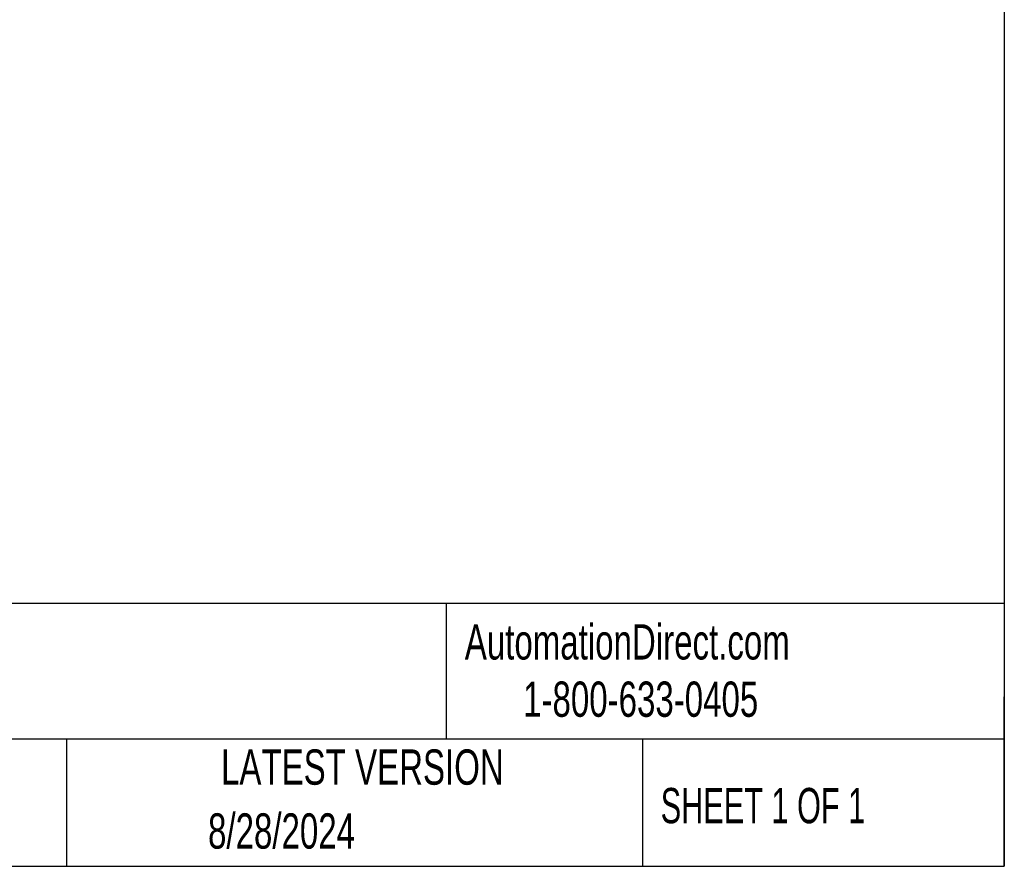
# Model space of a CAD drawing. Header units: millimetres. Extents: x 32 to 1365, y 32 to 1048.
# Tile 12 of 27: x 1070 to 1365, y 32 to 286. Entities that reach past the tile are written whole.
import ezdxf

# ---------------------------------------------------------------- set-up
doc = ezdxf.new("R2010")
doc.units = ezdxf.units.MM
doc.header["$LTSCALE"] = 5
doc.layers.add('TEXT', color=140, linetype='Continuous', lineweight=25)
doc.styles.add('SLDTEXTSTYLE0', font='TXT', dxfattribs={"width": 0.7})
doc.styles.add('SLDTEXTSTYLE1', font='TXT', dxfattribs={"width": 0.65})

msp = doc.modelspace()

# ---------------------------------------------------------------- linework, layer by layer
at = {"layer": 'TEXT'}
for p, q in [((1365.25, 1047.75), (1365.25, 31.75)), ((1365.25, 110.63), (31.75, 110.63)), ((1197.88, 110.63), (1197.88, 69.85)), ((1365.25, 31.75), (1365.25, 82.55)), ((1365.25, 69.85), (31.75, 69.85)), ((1084.06, 69.85), (1084.06, 31.75)), ((1256.74, 69.85), (1256.74, 31.75)), ((31.75, 31.75), (1365.25, 31.75))]:
    msp.add_line(p, q, dxfattribs=at)

# ---------------------------------------------------------------- texts
at = {"color": 179, "linetype": 'Continuous', "lineweight": 18, "char_height": 10.5833, "attachment_point": 1, "style": 'SLDTEXTSTYLE0'}
for s, insert in [('AutomationDirect.com', (1203.47, 104.38)), ('1-800-633-0405', (1220.96, 87.19))]:
    msp.add_mtext(s, dxfattribs=dict(at, insert=insert))
at = {"layer": 'TEXT'}
for s, insert, char_height, attachment_point, style in [('LATEST VERSION', (1172.76, 66.82), 10.5833, 2, 'SLDTEXTSTYLE0'), ('SHEET 1 OF 1', (1262.21, 55.26), 10.5833, 1, 'SLDTEXTSTYLE1'), ('8/28/2024', (1148.51, 47.64), 10.583, 2, 'SLDTEXTSTYLE0')]:
    msp.add_mtext(s, dxfattribs=dict(at, insert=insert, char_height=char_height, attachment_point=attachment_point, style=style))

doc.saveas('drawing.dxf')
